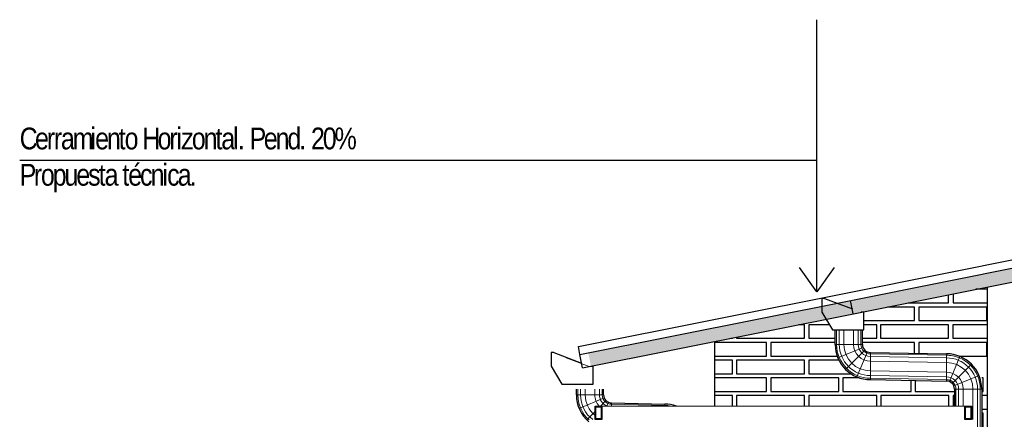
# Model space of a CAD drawing. Header units: millimetres. Extents: x 201 to 840, y 135 to 685.
# Tile 40 of 219: x 312.71 to 316.33, y 155.84 to 157.31. Entities that reach past the tile are written whole.
import ezdxf

# ---------------------------------------------------------------- set-up
doc = ezdxf.new("R2010")
doc.units = ezdxf.units.MM
doc.layers.add('001', color=1, linetype='Continuous', lineweight=5)
doc.layers.add('hatch', color=1, linetype='Continuous', lineweight=5)
for name, color, linetype in [('01', 1, 'Continuous'), ('02', 2, 'Continuous'), ('03', 3, 'Continuous'), ('04', 4, 'Continuous'), ('05', 5, 'Continuous'), ('Ladrillo visto', 250, 'Continuous'), ('LLAMADAS', 1, 'Continuous')]:
    doc.layers.add(name, color=color, linetype=linetype)
doc.styles.add('ARIAL', font='arial.ttf', dxfattribs={"height": 0.06})
doc.styles.get("Standard").update_dxf_attribs({"font": 'arial.ttf'})
doc.dimstyles.new('05', dxfattribs={"dimscale": 0, "dimtxt": 0.09, "dimasz": 0.05, "dimexe": 0, "dimexo": 0, "dimgap": 0, "dimtad": 0, "dimzin": 0, "dimdsep": 46, "dimtxsty": 'Standard', "dimblk": 'OPEN90', "dimcen": 0.25, "dimclrd": 1, "dimclre": 1, "dimclrt": 3, "dimadec": 0, "dimazin": 0, "dimtfac": 1, "dimtofl": 0, "dimtmove": 2, "dimatfit": 3, "dimldrblk": 'BOXFILLED', "dimfxl": 1, "dimtolj": 1, "dimtzin": 0, "dimarcsym": 0})

# ---------------------------------------------------------------- blocks, each defined once
blk = doc.blocks.new('A$C12796364')
at = {"layer": 'hatch'}
h = blk.add_hatch(dxfattribs=at)
h.set_pattern_fill('AR-SAND', color=256, scale=0.0008)
h.set_pattern_definition([(37.5, (-510.91465, -330.79265), (-0.001280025, 0.039153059), [0, -0.0308864, 0, -0.034544, 0, -0.03302]), (7.5, (-510.91465, -330.79265), (0.0359618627, 0.057346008), [0, -0.0166624, 0, -0.0278384, 0, -0.010668]), (327.5, (-510.939644, -330.79265), (0.0632793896, 0.0001149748), [0, -0.01016, 0, -0.036576, 0, -0.047752]), (317.5, (-510.939644, -330.79265), (0.061084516, 0.017834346), [0, -0.00508, 0, -0.0239776, 0, -0.027432])])
h.paths.add_polyline_path([(-0.5853, -0.0461), (-0.5755, -0.0951), (2.875, 0.5949), (2.8652, 0.6439)])
h.paths.add_polyline_path([(6.1535, -0.0607), (6.1633, -0.0117), (2.8848, 0.6439), (2.875, 0.5949)])
at = {"layer": '01', "ltscale": 0.01}
for p, q in [((5.2, 0.2116), (2.8907, 0.6734)), ((5.2964, 0.1883), (5.1942, 0.15)), ((6.2, 0.0116), (5.2, 0.2116)), ((6.1941, -0.0178), (6.2, 0.0116)), ((6.29, -0.0107), (6.1879, -0.049))]:
    blk.add_line(p, q, dxfattribs=at)
at = {"layer": '01', "color": 1}
for p, q in [((5.162, 0.1379), (5.1619, 0.1379)), ((6.1556, -0.0611), (6.1556, -0.0612))]:
    blk.add_line(p, q, dxfattribs=at)
at = {"layer": '03'}
for p, q in [((5.1941, 0.1821), (2.8848, 0.6439)), ((5.1843, 0.1331), (2.875, 0.5949)), ((5.1907, 0.1322), (5.2005, 0.1812)), ((6.1941, -0.0178), (5.1941, 0.1821)), ((6.1843, -0.0669), (5.1843, 0.1331)), ((6.1843, -0.0669), (6.1941, -0.0178))]:
    blk.add_line(p, q, dxfattribs=at)
at = {"layer": '05'}
for points in [[(5.2964, 0.1883), (5.3064, 0.1883), (5.3064, 0.1383), (5.2669, 0.0729), (5.1519, 0.0729), (5.1519, 0.1379), (5.1619, 0.1379)], [(6.29, -0.0107), (6.3, -0.0107), (6.3, -0.0607), (6.2606, -0.1262), (6.1456, -0.1262), (6.1456, -0.0612), (6.1556, -0.0612)]]:
    blk.add_lwpolyline(points, dxfattribs=at)

msp = doc.modelspace()

# ---------------------------------------------------------------- linework, layer by layer
at = {"layer": '001'}
for p, q in [((315.7111, 156.1196), (315.7111, 156.1739)), ((315.721, 156.1196), (315.721, 156.1739)), ((315.7381, 156.1196), (315.7381, 156.1739)), ((315.7735, 156.1196), (315.7735, 156.1739)), ((315.7907, 156.1196), (315.7907, 156.1739)), ((315.8006, 156.1196), (315.8006, 156.1739)), ((315.8352, 156.0902), (315.8352, 155.9902)), ((315.8352, 156.0849), (316.1143, 156.08)), ((315.8352, 156.075), (316.1143, 156.0701)), ((314.7188, 156.0704), (314.8027, 156.0389)), ((315.8352, 156.0579), (316.1143, 156.053)), ((315.8352, 156.0225), (316.1143, 156.0175)), ((315.8352, 156.0054), (316.1143, 156.0004)), ((315.8352, 155.9955), (316.1143, 155.9905)), ((314.761, 155.9344), (314.761, 155.9549)), ((314.7709, 155.9344), (314.7709, 155.9549)), ((314.788, 155.9344), (314.788, 155.9549)), ((314.8235, 155.9344), (314.8235, 155.9549)), ((314.8406, 155.9344), (314.8406, 155.9549)), ((314.8505, 155.9344), (314.8505, 155.9549)), ((316.1438, 155.9558), (316.2438, 155.9558)), ((314.8852, 155.905), (314.8852, 155.8933)), ((314.8852, 155.8997), (315.0799, 155.8955))]:
    msp.add_line(p, q, dxfattribs=at)
at = {"layer": '001', "ltscale": 0.8}
for p, q in [((315.7058, 156.1196), (315.8058, 156.1196)), ((315.7058, 156.1196), (315.8058, 156.1196)), ((316.1143, 156.0853), (316.1143, 155.9853)), ((314.7558, 155.9344), (314.8558, 155.9344)), ((314.7558, 155.9344), (314.8558, 155.9344)), ((315.0799, 155.9008), (315.0799, 155.8933)), ((315.0799, 155.9008), (315.0799, 155.8933))]:
    msp.add_line(p, q, dxfattribs=at)
at = {"layer": '001', "ltscale": 0.05}
for p, q in [((315.8081, 156.1084), (315.7157, 156.0701)), ((315.8144, 156.0988), (315.7437, 156.0281)), ((315.824, 156.0924), (315.7857, 156.0001)), ((316.1256, 155.983), (316.1639, 156.0754)), ((316.1351, 155.9766), (316.2059, 156.0474)), ((316.1415, 155.9671), (316.2339, 156.0054)), ((316.149, 155.8933), (316.149, 155.9558)), ((316.1589, 155.8933), (316.1589, 155.9558)), ((316.176, 155.8933), (316.176, 155.9558)), ((316.2115, 155.8433), (316.2115, 155.9558)), ((316.2286, 155.7169), (316.2286, 155.9558)), ((316.2385, 155.7169), (316.2385, 155.9558)), ((314.858, 155.9231), (314.7656, 155.8849)), ((314.8644, 155.9136), (314.8441, 155.8933)), ((314.8739, 155.9072), (314.8681, 155.8933)), ((314.8246, 155.8738), (314.7937, 155.8429))]:
    msp.add_line(p, q, dxfattribs=at)
at = {"layer": '001', "ltscale": 0.0036}
msp.add_line((316.2064, 155.8933), (314.8496, 155.8933), dxfattribs=at)
at = {"layer": '001', "ltscale": 0.05}
for centre, radius, start, end in [((315.8352, 156.1196), 0.1241, 180, 270), ((315.8352, 156.1196), 0.1143, 180, 270), ((315.8352, 156.1196), 0.0971, 180, 270), ((315.8352, 156.1196), 0.0617, 180, 270), ((315.8352, 156.1196), 0.0446, 180, 270), ((315.8352, 156.1196), 0.0347, 180, 270), ((316.1143, 155.9558), 0.1241, 0, 90), ((316.1143, 155.9558), 0.1241, 79.2563, 90), ((316.1143, 155.9558), 0.1143, 0, 90), ((316.1143, 155.9558), 0.0971, 0, 90), ((316.1143, 155.9558), 0.0617, 0, 90), ((316.1143, 155.9558), 0.0446, 0, 90), ((316.1143, 155.9558), 0.0347, 0, 90), ((314.8852, 155.9344), 0.1241, 180, 227.9733), ((314.8852, 155.9344), 0.1143, 180, 232.8572), ((314.8852, 155.9344), 0.0971, 180, 231.3881), ((314.8852, 155.9344), 0.0617, 180, 221.7403), ((314.8852, 155.9344), 0.0446, 180, 247.1742), ((314.8852, 155.9344), 0.0347, 180, 270), ((315.0799, 155.7714), 0.1241, 79.2563, 90)]:
    msp.add_arc(centre, radius, start, end, dxfattribs=at)
at = {"layer": '01', "ltscale": 0.8}
for p, q in [((315.7058, 156.1196), (315.7058, 156.1739)), ((315.8058, 156.1196), (315.8058, 156.1739)), ((315.8352, 156.0902), (316.1143, 156.0853)), ((315.8352, 155.9902), (316.1156, 155.9852)), ((314.7558, 155.9344), (314.7558, 155.9549)), ((314.8558, 155.9344), (314.8558, 155.9549)), ((314.8852, 155.905), (315.0799, 155.9008))]:
    msp.add_line(p, q, dxfattribs=at)
at = {"layer": '01'}
for p, q in [((316.1438, 155.9558), (316.1438, 155.8933)), ((316.2438, 155.9558), (316.2438, 155.7169))]:
    msp.add_line(p, q, dxfattribs=at)
for centre, radius, start, end in [((315.8352, 156.1196), 0.1294, 180, 270), ((315.8352, 156.1196), 0.0294, 180, 270), ((316.1143, 155.9558), 0.1294, 0, 90), ((316.1143, 155.9558), 0.0294, 0, 90), ((314.8852, 155.9344), 0.1294, 180, 230.0435), ((314.8852, 155.9344), 0.0294, 180, 270), ((315.0799, 155.7714), 0.1294, 70.4672, 90)]:
    msp.add_arc(centre, radius, start, end, dxfattribs=at)
at = {"layer": '02', "ltscale": 0.5}
msp.add_line((315.263, 156.1301), (315.263, 155.8933), dxfattribs=at)
at = {"layer": '02', "ltscale": 0.01}
for points in [[(314.8246, 155.8933), (314.8496, 155.8933), (314.8496, 155.8433), (314.8246, 155.8433)], [(314.8271, 155.8908), (314.8471, 155.8908), (314.8471, 155.8458), (314.8271, 155.8458)], [(316.1814, 155.8933), (316.2064, 155.8933), (316.2064, 155.8433), (316.1814, 155.8433)], [(316.1839, 155.8908), (316.2039, 155.8908), (316.2039, 155.8458), (316.1839, 155.8458)]]:
    msp.add_lwpolyline(points, close=True, dxfattribs=at)
at = {"layer": '04', "ltscale": 0.01}
msp.add_line((316.2642, 156.3303), (316.2642, 153.3733), dxfattribs=at)
at = {"layer": 'Ladrillo visto', "color": 251, "ltscale": 0.5}
for points in [[(315.9725, 156.272), (316.1224, 156.272), (316.1224, 156.302)], [(316.1392, 156.3053), (316.1392, 156.272)], [(316.2642, 156.322), (316.2226, 156.322)], [(315.6085, 156.2722), (315.6085, 156.272)], [(315.8111, 156.207), (315.9974, 156.207), (315.9974, 156.257), (315.8975, 156.257)], [(316.0124, 156.207), (316.2624, 156.207), (316.2624, 156.257), (316.0124, 156.257), (316.0124, 156.207)], [(316.1392, 156.272), (316.2642, 156.272)], [(315.3435, 156.142), (315.5935, 156.142), (315.5935, 156.192), (315.5725, 156.192)], [(315.6846, 156.192), (315.6085, 156.192), (315.6085, 156.142)], [(315.6846, 156.192), (315.6086, 156.192), (315.6086, 156.142)], [(315.8058, 156.142), (315.8586, 156.142), (315.8586, 156.192), (315.8111, 156.192)], [(315.8724, 156.142), (316.1224, 156.142), (316.1224, 156.192), (315.8724, 156.192), (315.8724, 156.142)], [(316.2642, 156.192), (316.1374, 156.192), (316.1374, 156.142)], [(315.263, 156.077), (315.4542, 156.077), (315.4542, 156.127), (315.263, 156.127)], [(315.3224, 156.142), (315.3285, 156.142), (315.3285, 156.1432)], [(315.3435, 156.1462), (315.3435, 156.142)], [(315.7058, 156.127), (315.4692, 156.127), (315.4692, 156.077)], [(315.6085, 156.142), (315.7058, 156.142)], [(315.6086, 156.142), (315.7058, 156.142)], [(315.9974, 156.0873), (315.9974, 156.127), (315.8058, 156.127)], [(316.1599, 156.077), (316.2624, 156.077), (316.2624, 156.127), (316.0124, 156.127), (316.0124, 156.0871)], [(316.1374, 156.142), (316.2642, 156.142)], [(315.4692, 156.077), (315.7131, 156.077)], [(315.263, 156.012), (315.3285, 156.012), (315.3285, 156.062), (315.263, 156.062)], [(315.3435, 156.012), (315.5935, 156.012), (315.5935, 156.062), (315.3435, 156.062), (315.3435, 156.012)], [(315.7194, 156.062), (315.6085, 156.062), (315.6085, 156.012)], [(315.6085, 156.012), (315.7634, 156.012)], [(315.263, 155.947), (315.4542, 155.947), (315.4542, 155.997), (315.263, 155.997)], [(315.4692, 155.947), (315.7192, 155.947), (315.7192, 155.997), (315.4692, 155.997), (315.4692, 155.947)], [(315.7567, 155.997), (315.7342, 155.997), (315.7342, 155.947)], [(315.7939, 155.997), (315.7342, 155.997)], [(315.7342, 155.947), (315.9842, 155.947), (315.9842, 155.9876)], [(315.9992, 155.9873), (315.9992, 155.947)], [(316.2438, 155.947), (316.2492, 155.947), (316.2492, 155.997), (316.2438, 155.997)], [(315.3285, 155.8933), (315.3285, 155.932), (315.263, 155.932)], [(315.5935, 155.8933), (315.5935, 155.932), (315.3435, 155.932), (315.3435, 155.8933)], [(315.8585, 155.932), (315.6085, 155.932), (315.6085, 155.8933)], [(315.7342, 155.947), (315.7567, 155.947)], [(315.8585, 155.8933), (315.8585, 155.932), (315.8567, 155.932)], [(316.1235, 155.8933), (316.1235, 155.932), (315.8735, 155.932), (315.8735, 155.8933)], [(315.9992, 155.947), (316.1438, 155.947)], [(316.1438, 155.932), (316.1385, 155.932), (316.1385, 155.8933)], [(316.2642, 155.932), (316.2438, 155.932)], [(316.2438, 155.882), (316.2642, 155.882)], [(316.2438, 155.817), (316.2492, 155.817), (316.2492, 155.867), (316.2438, 155.867)]]:
    msp.add_lwpolyline(points, dxfattribs=at)

# ---------------------------------------------------------------- block references
at = {"layer": '03', "xscale": -1}
msp.add_blockref('A$C12796364', (320.963, 156.1001), dxfattribs=at)

# ---------------------------------------------------------------- texts
at = {"layer": 'LLAMADAS', "color": 2, "ltscale": 0.01, "insert": (312.7122, 156.916), "char_height": 0.08, "width": 4.326649, "attachment_point": 1, "style": 'ARIAL'}
msp.add_mtext('{\\fTechnic|b0|i0|c2|p2;\\T0.8;Cerramiento Horizontal. Pend. 20%\\PPropuesta técnica.}', dxfattribs=at)

# ---------------------------------------------------------------- leaders
at = {"layer": 'LLAMADAS'}
msp.add_leader([(315.6387, 156.3122), (315.6387, 156.7955), (312.7122, 156.7955)], dimstyle='05', override={"dimscale": 1, "dimasz": 0.09, "dimldrblk": 'OPEN90'}, dxfattribs=at)

doc.saveas('drawing.dxf')
